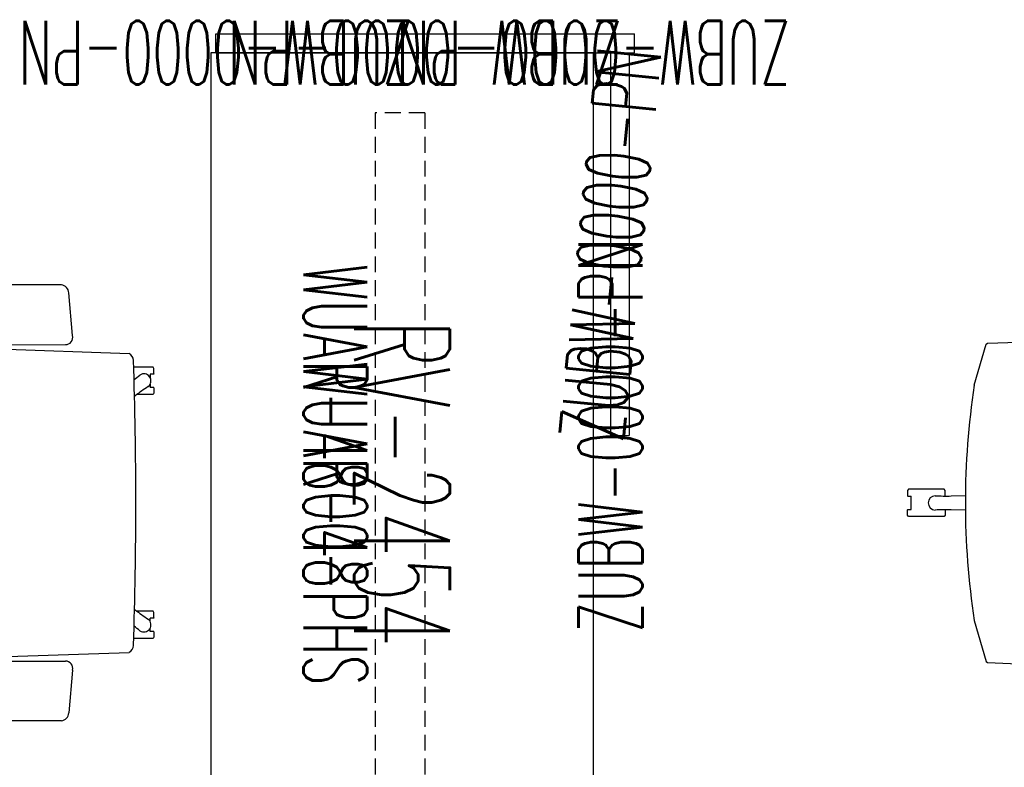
# Model space of a CAD drawing. Header units: inches. Extents: x 11 to 683, y -98 to 54.
# Tile 4 of 256: x 64 to 125, y 5 to 52. Entities that reach past the tile are written whole.
import ezdxf
from ezdxf.enums import TextEntityAlignment as Align

# ---------------------------------------------------------------- set-up
doc = ezdxf.new("R2010")
doc.units = ezdxf.units.IN
doc.header["$MEASUREMENT"] = 0
doc.header["$PDMODE"] = 1
doc.header["$PDSIZE"] = 1
doc.linetypes.add('DASHEDX2', pattern=[1.5, 1, -0.5])
for name, color, linetype in [('A-FURN-P-COMP', 86, 'Continuous'), ('A-FURN-P-PATTERNS-WORKSURFACE', 1, 'Continuous'), ('A-FURN-P-PATTERNS-WORKSURFACE-TEXT2', 1, 'Continuous'), ('A-FURN-P-SEAT', 12, 'Continuous'), ('A-FURN-P-TEXT_UTEXT', 7, 'Continuous'), ('A-FURN-P-WKSF-SUPPORT', 1, 'Continuous'), ('A-FURN-P-WKSF-SUPPORT-TEXT', 202, 'Continuous'), ('A-FURN-P-WKSF-SUPPORT-TEXT2', 202, 'Continuous'), ('PSATTR', 7, 'Continuous')]:
    doc.layers.add(name, color=color, linetype=linetype)
doc.styles.add('0', font='TXT.SHX')
doc.styles.add('CAD_FNT', font='TXT.SHX', dxfattribs={"height": 1})
doc.styles.add('PMSymText', font='txt.shx', dxfattribs={"width": 0.65})
doc.styles.get("Standard").update_dxf_attribs({"font": 'simplex.shx'})

# ---------------------------------------------------------------- blocks, each defined once
blk = doc.blocks.new('WUAR-4800-PHS-2D')
at = {"layer": 'A-FURN-P-WKSF-SUPPORT', "linetype": 'DASHEDX2'}
for p, q in [((0.81, -4), (47.19, -4)), ((0.81, -4), (0.81, -7.11)), ((47.19, -4), (47.19, -7.11)), ((0.81, -7.11), (47.19, -7.11))]:
    blk.add_line(p, q, dxfattribs=at)
at = {"layer": 'A-FURN-P-WKSF-SUPPORT'}
blk.add_point((0, 0), dxfattribs=at)
at = {"layer": 'A-FURN-P-TEXT_UTEXT', "style": 'PMSymText', "width": 0.65, "flags": 8}
for tag, p in [('PSUT1', (22.585, -17.61)), ('PSUT3', (22.585, -29.61))]:
    blk.add_attdef(tag, text='', height=4, dxfattribs=at).set_placement(p, align=Align.CENTER)
at = {"layer": 'A-FURN-P-TEXT_UTEXT', "style": 'PMSymText', "width": 0.65}
blk.add_attdef('PSUT2', text='', height=4, dxfattribs=at).set_placement((22.585, -23.61), align=Align.CENTER)
at = {"layer": 'A-FURN-P-WKSF-SUPPORT-TEXT', "style": '0', "width": 0.55, "flags": 8}
blk.add_attdef('ITEXT', text='', height=4, rotation=0, dxfattribs=at).set_placement((23.5, -7.61), align=Align.TOP_CENTER)
at = {"layer": 'A-FURN-P-WKSF-SUPPORT-TEXT2', "style": '0', "width": 0.55, "flags": 8}
blk.add_attdef('ITEXT2', text='', height=4, rotation=0, dxfattribs=at).set_placement((23.5, -7.61), align=Align.TOP_CENTER)
at = {"layer": 'PSATTR', "flags": 1}
for tag in ['PSON', 'PSMC', 'PSDH', 'PSPN', 'PSQT', 'PSEC', 'PST5', 'PST4', 'PST3', 'PST2', 'PST1']:
    blk.add_attdef(tag, text='', height=1, dxfattribs=at).set_placement((0, 0), align=Align.TOP_CENTER)
blk = doc.blocks.new('WURV-2454-JSC-2D')
at = {"layer": 'A-FURN-P-PATTERNS-WORKSURFACE'}
for p, q in [((0, 0), (0, -54)), ((24, 0), (0, 0)), ((24, -54), (24, 0)), ((0, -54), (24, -54))]:
    blk.add_line(p, q, dxfattribs=at)
for p in [(0, 0), (24, 0), (0, -54), (24, -54)]:
    blk.add_point(p, dxfattribs=at)
at = {"layer": 'A-FURN-P-PATTERNS-WORKSURFACE-TEXT2', "style": 'CAD_FNT', "width": 0.55, "flags": 8}
blk.add_attdef('ITEXT2', text='', height=6, rotation=90, dxfattribs=at).set_placement((12, -27), align=Align.MIDDLE_CENTER)
at = {"layer": 'A-FURN-P-TEXT_UTEXT', "style": 'PMSymText', "width": 0.65, "flags": 8}
for tag, p in [('PSUT1', (10.991, -60.001)), ('PSUT3', (10.991, -72.001))]:
    blk.add_attdef(tag, text='', height=4, dxfattribs=at).set_placement(p, align=Align.CENTER)
at = {"layer": 'A-FURN-P-TEXT_UTEXT', "style": 'PMSymText', "width": 0.65}
blk.add_attdef('PSUT2', text='', height=4, dxfattribs=at).set_placement((10.991, -66.001), align=Align.CENTER)
at = {"layer": 'PSATTR', "flags": 1}
for tag in ['PSON', 'PSMC', 'PSDH', 'PSPN', 'PSQT', 'PSEC', 'PST5', 'PST4', 'PST3', 'PST2', 'PST1']:
    blk.add_attdef(tag, text='', height=1, dxfattribs=at).set_placement((0, 0), align=Align.TOP_CENTER)
blk = doc.blocks.new('SYSR-XX24-R-2D')
at = {"layer": 'A-FURN-P-COMP'}
for p, q in [((0, 2.57), (-1.18, 2.57)), ((-1.18, -23.68), (-1.18, 2.57)), ((0, -23.68), (0, 2.57)), ((0, -23.68), (-1.18, -23.68))]:
    blk.add_line(p, q, dxfattribs=at)
for p in [(0, 0), (0, -23.68)]:
    blk.add_point(p, dxfattribs=at)
at = {"layer": 'A-FURN-P-TEXT_UTEXT', "style": 'PMSymText', "width": 0.65, "flags": 8}
for tag, p in [('PSUT1', (-4.126, -29.684)), ('PSUT3', (-4.126, -41.684))]:
    blk.add_attdef(tag, text='', height=4, dxfattribs=at).set_placement(p, align=Align.CENTER)
at = {"layer": 'A-FURN-P-TEXT_UTEXT', "style": 'PMSymText', "width": 0.65}
blk.add_attdef('PSUT2', text='', height=4, dxfattribs=at).set_placement((-4.126, -35.684), align=Align.CENTER)
at = {"layer": 'PSATTR', "flags": 1}
for tag in ['PSON', 'PSMC', 'PSDH', 'PSPN', 'PSQT', 'PSEC', 'PST5', 'PST4', 'PST3', 'PST2', 'PST1']:
    blk.add_attdef(tag, text='', height=1, dxfattribs=at).set_placement((0, 0), align=Align.TOP_CENTER)
blk = doc.blocks.new('SYSL-XX24-2D')
at = {"layer": 'A-FURN-P-COMP'}
for p, q in [((0, 2.25), (24, 2.25)), ((0, 1.07), (0, 2.25)), ((24, 1.07), (24, 2.25)), ((0, 1.07), (24, 1.07))]:
    blk.add_line(p, q, dxfattribs=at)
for p in [(0, 0), (24, 0)]:
    blk.add_point(p, dxfattribs=at)
at = {"layer": 'A-FURN-P-TEXT_UTEXT', "style": 'PMSymText', "width": 0.65, "flags": 8}
for tag, p in [('PSUT1', (10.99, -7.298)), ('PSUT3', (10.99, -19.298))]:
    blk.add_attdef(tag, text='', height=4, dxfattribs=at).set_placement(p, align=Align.CENTER)
at = {"layer": 'A-FURN-P-TEXT_UTEXT', "style": 'PMSymText', "width": 0.65}
blk.add_attdef('PSUT2', text='', height=4, dxfattribs=at).set_placement((10.99, -13.298), align=Align.CENTER)
at = {"layer": 'PSATTR', "flags": 1}
for tag in ['PSON', 'PSMC', 'PSDH', 'PSPN', 'PSQT', 'PSEC', 'PST5', 'PST4', 'PST3', 'PST2', 'PST1']:
    blk.add_attdef(tag, text='', height=1, dxfattribs=at).set_placement((0, 0), align=Align.TOP_CENTER)
blk = doc.blocks.new('ZUBW-0000-PN-2D')
at = {"layer": 'A-FURN-P-WKSF-SUPPORT'}
blk.add_point((0, 0), dxfattribs=at)
blk.add_point((0, 0), dxfattribs=at)
at = {"layer": 'A-FURN-P-TEXT_UTEXT', "style": 'PMSymText', "width": 0.65, "flags": 8}
for tag, p in [('PSUT1', (0, -8.002)), ('PSUT3', (0, -20.002))]:
    blk.add_attdef(tag, text='', height=4, dxfattribs=at).set_placement(p, align=Align.CENTER)
at = {"layer": 'A-FURN-P-TEXT_UTEXT', "style": 'PMSymText', "width": 0.65}
blk.add_attdef('PSUT2', text='', height=4, dxfattribs=at).set_placement((0, -14.002), align=Align.CENTER)
at = {"layer": 'A-FURN-P-WKSF-SUPPORT-TEXT', "linetype": 'Continuous', "style": 'CAD_FNT', "width": 0.55, "flags": 8}
blk.add_attdef('ITEXT', text='', height=4, rotation=0, dxfattribs=at).set_placement((0, 0), align=Align.MIDDLE_CENTER)
at = {"layer": 'PSATTR', "flags": 1}
for tag in ['PSON', 'PSMC', 'PSDH', 'PSPN', 'PSQT', 'PSEC', 'PST5', 'PST4', 'PST3', 'PST2', 'PST1']:
    blk.add_attdef(tag, text='', height=1, dxfattribs=at).set_placement((0, 0), align=Align.TOP_CENTER)
blk = doc.blocks.new('SCT-10-7-2D')
at = {"layer": 'A-FURN-P-SEAT'}
for p, q in [((5.349, 13.671), (-3.285, 13.674)), ((-5.694, 13.23, 0), (-5.756, 13.153, 0)), ((-5.756, 13.153, 0), (-5.756, 12.819, 0)), ((-3.698, 13.23, 0), (-5.694, 13.23, 0)), ((-3.691, 13.317), (-3.943, 10.35)), ((6.057, 10.491), (5.819, 13.172)), ((-5.756, 12.819, 0), (-5.736, 12.799, 0)), ((-5.736, 12.799, 0), (-5.519, 12.799, 0)), ((-5.519, 12.799, 0), (-5.519, 11.957, 0)), ((-5.756, 11.937, 0), (-5.736, 11.957, 0)), ((-5.756, 11.603, 0), (-5.756, 11.937, 0)), ((-5.736, 11.957, 0), (-5.519, 11.957, 0)), ((-5.694, 11.526, 0), (-5.756, 11.603, 0)), ((-4.197, 11.526, 0), (-5.694, 11.526, 0)), ((-4.126, 11.295), (-3.945, 10.692)), ((-4.242, 9.851), (-3.904, 10.807)), ((-10.56, 7.379), (-9.818, 9.95)), ((-9.818, 9.95), (-9.729, 10.015)), ((-9.729, 10.015), (-7.804, 10.086)), ((-7.804, 10.086), (-5.428, 9.666)), ((-6.377, 9.85), (-5.868, 9.907)), ((-5.868, 9.907), (9.605, 9.373)), ((-3.532, 9.921), (5.605, 9.925)), ((-1.139, 9.744), (-1.132, 9.922)), ((11.096, 8.502, 0), (9.886, 8.502, 0)), ((10.92, 8.071, 0), (10.92, 7.851, 0)), ((11.138, 8.071, 0), (10.92, 8.071, 0)), ((11.157, 8.425, 0), (11.096, 8.502, 0)), ((11.157, 8.091, 0), (11.138, 8.071, 0)), ((11.157, 8.091, 0), (11.157, 8.425, 0)), ((10.92, 7.437, 0), (10.92, 7.229, 0)), ((11.096, 6.798, 0), (10.089, 6.798, 0)), ((11.138, 7.229, 0), (10.92, 7.229, 0)), ((11.157, 6.875, 0), (11.096, 6.798, 0)), ((11.157, 7.209, 0), (11.138, 7.229, 0)), ((11.157, 7.209, 0), (11.157, 6.875, 0)), ((9.939, 6.683), (9.978, 6.713)), ((-14.688, 0.852), (-14.749, 0.775)), ((-14.749, 0.775), (-14.749, 0.441)), ((-12.449, 0.852), (-14.688, 0.852)), ((-12.387, 0.775), (-12.449, 0.852)), ((-12.387, 0.441), (-12.387, 0.775)), ((-14.749, 0.441), (-14.73, 0.421)), ((-14.73, 0.421), (-14.512, 0.421)), ((-14.512, -0.421), (-14.512, 0.421)), ((-12.018, 0.434), (-11.114, 0.454)), ((-14.749, -0.441), (-14.73, -0.421)), ((-14.749, -0.775), (-14.749, -0.441)), ((-14.73, -0.421), (-14.512, -0.421)), ((-12.387, -0.441), (-12.387, -0.775)), ((-11.117, -0.454), (-12.018, -0.434)), ((-14.688, -0.852), (-14.749, -0.775)), ((-12.449, -0.852), (-14.688, -0.852)), ((-12.387, -0.775), (-12.449, -0.852)), ((9.939, -6.683), (9.978, -6.713)), ((-10.56, -7.379), (-9.818, -9.95)), ((11.096, -6.798, 0), (10.089, -6.798, 0)), ((10.92, -7.437, 0), (10.92, -7.229, 0)), ((11.138, -7.229, 0), (10.92, -7.229, 0)), ((11.157, -6.875, 0), (11.096, -6.798, 0)), ((11.157, -7.209, 0), (11.138, -7.229, 0)), ((11.157, -7.209, 0), (11.157, -6.875, 0)), ((10.92, -8.071, 0), (10.92, -7.851, 0)), ((11.096, -8.502, 0), (9.886, -8.502, 0)), ((11.138, -8.071, 0), (10.92, -8.071, 0)), ((11.157, -8.425, 0), (11.096, -8.502, 0)), ((11.157, -8.091, 0), (11.138, -8.071, 0)), ((11.157, -8.091, 0), (11.157, -8.425, 0)), ((-7.804, -10.086), (-5.428, -9.666)), ((-6.377, -9.85), (-5.868, -9.907)), ((-5.868, -9.907), (9.605, -9.373)), ((-4.242, -9.851), (-3.904, -10.807)), ((-1.139, -9.744), (-1.132, -9.922)), ((-9.818, -9.95), (-9.729, -10.015)), ((-9.729, -10.015), (-7.804, -10.086)), ((-3.691, -13.317), (-3.943, -10.35)), ((-3.532, -9.921), (5.605, -9.925)), ((6.057, -10.491), (5.819, -13.172)), ((-4.126, -11.295), (-3.945, -10.692)), ((-5.694, -11.526, 0), (-5.756, -11.603, 0)), ((-5.756, -11.603, 0), (-5.756, -11.937, 0)), ((-4.197, -11.526, 0), (-5.694, -11.526, 0)), ((-5.756, -11.937, 0), (-5.736, -11.957, 0)), ((-5.736, -11.957, 0), (-5.519, -11.957, 0)), ((-5.519, -12.799, 0), (-5.519, -11.957, 0)), ((-5.756, -12.819, 0), (-5.736, -12.799, 0)), ((-5.756, -13.153, 0), (-5.756, -12.819, 0)), ((-5.736, -12.799, 0), (-5.519, -12.799, 0)), ((-5.694, -13.23, 0), (-5.756, -13.153, 0)), ((-3.698, -13.23, 0), (-5.694, -13.23, 0)), ((5.349, -13.671), (-3.285, -13.674))]:
    blk.add_line(p, q, dxfattribs=at)
for centre, radius, start, end in [((-3.286, 13.266), 0.408, 89.97869, 172.76647), ((5.268, 13.123), 0.554, 5.05644, 81.60352), ((-4.019, 12.368), 0.449, 51.87778, 196.18871), ((-15.079, 8.079), 11.416, 16.36509, 21.39248), ((-3.519, 10.345), 0.424, 179.35839, 268.16975), ((5.605, 10.388), 0.463, 270.02358, 12.72591), ((-5.473, 9.188), 0.479, 2.31864, 84.54818), ((9.36, 8.924), 0.511, 1.31895, 61.34541), ((18.667, 0), 25.39, 158.73688, 201.26312), ((-253.522, 0), 263.545, 358.05686, 1.94314), ((10.521, 7.644), 0.449, 307.81129, 124.18871), ((3.024, 16.838), 11.416, 307.09985, 309.39248), ((36.17, 0.136), 47.288, 171.18935, 180.16489), ((16.949, -2.328), 11.417, 122.60786, 127.63473), ((-13.005, 0), 0.449, 91.81129, 268.18871), ((-12.343, 11.845), 11.416, 266.60752, 271.63491), ((36.17, -0.136), 47.288, 179.83511, 188.81065), ((-12.343, -11.846), 11.417, 88.36527, 93.39214), ((16.949, 2.328), 11.417, 232.36527, 237.39214), ((10.521, -7.644), 0.449, 235.81129, 52.18871), ((3.024, -16.838), 11.416, 50.60752, 52.90015), ((-5.473, -9.188), 0.479, 275.45182, 357.68136), ((9.36, -8.924), 0.511, 298.65459, 358.68105), ((-3.519, -10.345), 0.424, 91.83025, 180.64161), ((5.605, -10.388), 0.463, 347.27409, 89.97642), ((-15.079, -8.079), 11.416, 338.60752, 343.63491), ((-4.019, -12.368), 0.449, 163.81129, 308.12222), ((-3.286, -13.266), 0.408, 187.23353, 270.02131), ((5.268, -13.123), 0.554, 278.39648, 354.94356)]:
    blk.add_arc(centre, radius, start, end, dxfattribs=at)
blk.add_point((0, 0), dxfattribs=at)
at = {"layer": 'PSATTR', "flags": 1}
for tag in ['PSON', 'PSMC', 'PSDH', 'PSPN', 'PSQT', 'PSEC', 'PST5', 'PST4', 'PST3', 'PST2', 'PST1']:
    blk.add_attdef(tag, text='', height=1, dxfattribs=at).set_placement((0, 0), align=Align.TOP_CENTER)

msp = doc.modelspace()

# ---------------------------------------------------------------- block references
ref = msp.add_blockref('ZUBW-0000-PN-2D', (75.973, 49.673), dxfattribs=dict(rotation=180))
ref.add_attrib('ITEXT', 'ZUBW-0000-PN', dxfattribs={"layer": 'A-FURN-P-WKSF-SUPPORT-TEXT', "linetype": 'Continuous', "height": 4, "rotation": 180, "style": 'CAD_FNT', "width": 0.55}).set_placement((75.973, 49.673), align=Align.MIDDLE_CENTER)
ref = msp.add_blockref('ZUBW-0000-PN-2D', (89.098, 49.673), dxfattribs=dict(rotation=180))
ref.add_attrib('ITEXT', 'ZUBW-0000-PN', dxfattribs={"layer": 'A-FURN-P-WKSF-SUPPORT-TEXT', "linetype": 'Continuous', "height": 4, "rotation": 180, "style": 'CAD_FNT', "width": 0.55}).set_placement((89.098, 49.673), align=Align.MIDDLE_CENTER)
ref = msp.add_blockref('ZUBW-0000-PN-2D', (99.653, 49.673), dxfattribs=dict(rotation=180))
ref.add_attrib('ITEXT', 'ZUBW-0000-PN', dxfattribs={"layer": 'A-FURN-P-WKSF-SUPPORT-TEXT', "linetype": 'Continuous', "height": 4, "rotation": 180, "style": 'CAD_FNT', "width": 0.55}).set_placement((99.653, 49.673), align=Align.MIDDLE_CENTER)
at = {"rotation": 270}
for name in ['SYSR-XX24-R-2D', 'SYSL-XX24-2D']:
    msp.add_blockref(name, (99.653, 49.673), dxfattribs=at)
ref = msp.add_blockref('WURV-2454-JSC-2D', (99.653, -4.327), dxfattribs=dict(rotation=180))
ref.add_attrib('ITEXT2', 'RV-2454', dxfattribs={"layer": 'A-FURN-P-PATTERNS-WORKSURFACE-TEXT2', "height": 6, "rotation": 270, "style": 'CAD_FNT', "width": 0.55}).set_placement((87.653, 22.673), align=Align.MIDDLE_CENTER)
ref = msp.add_blockref('ZUBW-0000-PN-2D', (100.723, 37.673), dxfattribs=dict(rotation=84.3839698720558))
ref.add_attrib('ITEXT', 'ZUBW-0000-PN', dxfattribs={"layer": 'A-FURN-P-WKSF-SUPPORT-TEXT', "linetype": 'Continuous', "height": 4, "rotation": 84.38397, "style": 'CAD_FNT', "width": 0.55}).set_placement((100.723, 37.673), align=Align.MIDDLE_CENTER)
ref = msp.add_blockref('WUAR-4800-PHS-2D', (93.073, 46.712), dxfattribs=dict(rotation=270))
ref.add_attrib('ITEXT2', 'WUAR-48', dxfattribs={"layer": 'A-FURN-P-WKSF-SUPPORT-TEXT2', "height": 4, "rotation": 270, "style": '0', "width": 0.55}).set_placement((85.463, 23.212), align=Align.TOP_CENTER)
ref.add_attrib('ITEXT', 'WUAR-4800-PHS', dxfattribs={"layer": 'A-FURN-P-WKSF-SUPPORT-TEXT', "height": 4, "rotation": 270, "style": '0', "width": 0.55}).set_placement((85.463, 23.212), align=Align.TOP_CENTER)
ref = msp.add_blockref('ZUBW-0000-PN-2D', (100.723, 25.673), dxfattribs=dict(rotation=89.99999999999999))
ref.add_attrib('ITEXT', 'ZUBW-0000-PN', dxfattribs={"layer": 'A-FURN-P-WKSF-SUPPORT-TEXT', "linetype": 'Continuous', "height": 4, "rotation": 90, "style": 'CAD_FNT', "width": 0.55}).set_placement((100.723, 25.673), align=Align.MIDDLE_CENTER)
for p in [(60.937, 21.439), (134.096, 21.439)]:
    msp.add_blockref('SCT-10-7-2D', p)

doc.saveas('drawing.dxf')
